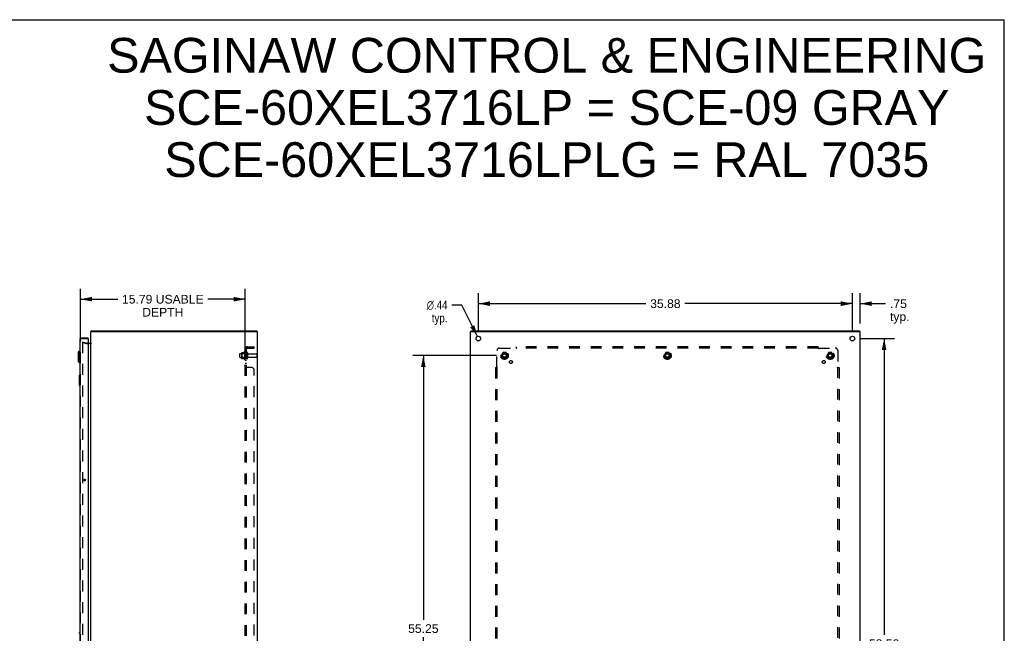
# Model space of a CAD drawing. Header units: inches. Extents: x 0 to 189, y 0 to 122.
# Tile 9 of 9: x 94 to 189, y 63 to 122. Entities that reach past the tile are written whole.
import ezdxf

# ---------------------------------------------------------------- set-up
doc = ezdxf.new("R2010")
doc.units = ezdxf.units.IN
doc.header["$LTSCALE"] = 10.388889
doc.header["$MEASUREMENT"] = 0
doc.linetypes.add('HIDDEN', pattern=[0.2, 0.1, -0.1])
doc.layers.get('0').update_dxf_attribs({"linetype": 'CONTINUOUS'})
for name, color, linetype in [('DEFAULT_2', 8, 'HIDDEN'), ('DIMENSIONS', 7, 'CONTINUOUS'), ('DOOR_ASSEMBLY', 7, 'CONTINUOUS'), ('SUBPANEL', 7, 'CONTINUOUS')]:
    doc.layers.add(name, color=color, linetype=linetype)
doc.styles.get("Standard").update_dxf_attribs({"font": 'arial.ttf'})
doc.styles.add('TEXTSTYLE_1', font='gdt', dxfattribs={"width": 0.8})
doc.dimstyles.new('DIMSTYLE_1', dxfattribs={"dimtxt": 0.833333, "dimasz": 1.111111, "dimexe": 0.09, "dimexo": 0.07, "dimgap": 0.0375, "dimtad": 0, "dimtih": 1, "dimtoh": 1, "dimzin": 4, "dimdsep": 46, "dimtxsty": 'Standard', "dimblk": '_FILLED', "dimblk1": '_FILLED', "dimblk2": '_FILLED', "dimcen": 0.09, "dimadec": 3, "dimazin": 1, "dimtfac": 1, "dimtdec": 3, "dimtofl": 0, "dimtmove": 0, "dimatfit": 3, "dimldrblk": '_FILLED', "dimfxl": 0, "dimtolj": 1, "dimtzin": 4, "dimarcsym": 0})
doc.dimstyles.new('DIMSTYLE_2', dxfattribs={"dimtxt": 0.833333, "dimasz": 1.111111, "dimexe": 0.09, "dimexo": 0.07, "dimgap": 0.09, "dimtad": 0, "dimtih": 1, "dimtoh": 1, "dimzin": 4, "dimdsep": 46, "dimtxsty": 'Standard', "dimblk": '_FILLED', "dimblk1": '_FILLED', "dimblk2": '_FILLED', "dimcen": 0.09, "dimadec": 3, "dimazin": 1, "dimtfac": 1, "dimtdec": 3, "dimtofl": 0, "dimtmove": 0, "dimatfit": 1, "dimldrblk": '_FILLED', "dimfxl": 0, "dimtolj": 1, "dimtzin": 4, "dimarcsym": 0})

# ---------------------------------------------------------------- blocks, each defined once
blk = doc.blocks.new('_FILLED')
at = {"color": 0, "linetype": 'ByBlock'}
blk.add_solid([(0, 0), (-1, 0.2), (-1, -0.2)], dxfattribs=at)
blk = doc.blocks.new('*D2')
at = {"layer": 'DIMENSIONS', "color": 2, "linetype": 'Continuous'}
for p, q in [((138.442, 92.426), (138.442, 95.996)), ((174.317, 92.426), (174.317, 95.996)), ((138.442, 94.996), (154.507, 94.996)), ((174.317, 94.996), (158.252, 94.996))]:
    blk.add_line(p, q, dxfattribs=at)
at = {"layer": 'DIMENSIONS', "color": 2, "linetype": 'Continuous', "xscale": 1.1111111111, "yscale": 1.1111111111, "zscale": 1.1111111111, "rotation": 180}
blk.add_blockref('_FILLED', (138.442, 94.996), dxfattribs=at)
at = {"layer": 'DIMENSIONS', "color": 2, "linetype": 'Continuous', "xscale": 1.1111111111, "yscale": 1.1111111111, "zscale": 1.1111111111}
blk.add_blockref('_FILLED', (174.317, 94.996), dxfattribs=at)
at = {"layer": 'DIMENSIONS', "color": 2, "linetype": 'Continuous', "insert": (156.38, 95.413), "char_height": 0.8333, "width": 2.91202, "attachment_point": 2, "line_spacing_factor": 0.9}
blk.add_mtext('35.88', dxfattribs=at)
blk = doc.blocks.new('*D3')
at = {"layer": 'DIMENSIONS', "color": 2, "linetype": 'Continuous'}
for p, q in [((175.095, 91.649), (178.362, 91.649)), ((177.362, 91.649), (177.362, 63.232)), ((177.362, 33.149), (177.362, 61.565)), ((175.095, 33.149), (178.362, 33.149))]:
    blk.add_line(p, q, dxfattribs=at)
at = {"layer": 'DIMENSIONS', "color": 2, "linetype": 'Continuous', "xscale": 1.1111111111, "yscale": 1.1111111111, "zscale": 1.1111111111}
for p, rotation in [((177.362, 91.649), 90), ((177.362, 33.149), 270)]:
    blk.add_blockref('_FILLED', p, dxfattribs=dict(at, rotation=rotation))
at = {"layer": 'DIMENSIONS', "color": 2, "linetype": 'Continuous', "insert": (177.362, 62.815), "char_height": 0.8333, "width": 2.91202, "attachment_point": 2, "line_spacing_factor": 0.9}
blk.add_mtext('58.50', dxfattribs=at)
blk = doc.blocks.new('*D8')
at = {"layer": 'DIMENSIONS', "color": 2, "linetype": 'Continuous'}
for p, q in [((100.276, 91.353), (100.276, 96.423)), ((116.069, 90.643), (116.069, 96.423)), ((100.276, 95.423), (103.846, 95.423)), ((116.069, 95.423), (112.499, 95.423))]:
    blk.add_line(p, q, dxfattribs=at)
at = {"layer": 'DIMENSIONS', "color": 2, "linetype": 'Continuous', "xscale": 1.1111111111, "yscale": 1.1111111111, "zscale": 1.1111111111, "rotation": 180}
blk.add_blockref('_FILLED', (100.276, 95.423), dxfattribs=at)
at = {"layer": 'DIMENSIONS', "color": 2, "linetype": 'Continuous', "xscale": 1.1111111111, "yscale": 1.1111111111, "zscale": 1.1111111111}
blk.add_blockref('_FILLED', (116.069, 95.423), dxfattribs=at)
at = {"layer": 'DIMENSIONS', "color": 2, "linetype": 'Continuous', "insert": (108.172, 95.84), "char_height": 0.83333, "width": 7.81908, "attachment_point": 2, "line_spacing_factor": 0.9}
blk.add_mtext('15.79 USABLE\\PDEPTH', dxfattribs=at)
blk = doc.blocks.new('*D11')
at = {"layer": 'DIMENSIONS', "color": 2, "linetype": 'Continuous'}
for p, q in [((174.317, 92.426), (174.317, 95.996)), ((175.067, 93.101), (175.067, 95.996)), ((174.317, 94.996), (172.095, 94.996)), ((175.067, 94.996), (177.507, 94.996))]:
    blk.add_line(p, q, dxfattribs=at)
at = {"layer": 'DIMENSIONS', "color": 2, "linetype": 'Continuous', "xscale": 1.1111111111, "yscale": 1.1111111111, "zscale": 1.1111111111}
blk.add_blockref('_FILLED', (174.317, 94.996), dxfattribs=at)
at = {"layer": 'DIMENSIONS', "color": 2, "linetype": 'Continuous', "xscale": 1.1111111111, "yscale": 1.1111111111, "zscale": 1.1111111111, "rotation": 180}
blk.add_blockref('_FILLED', (175.067, 94.996), dxfattribs=at)
at = {"layer": 'DIMENSIONS', "color": 2, "linetype": 'Continuous', "insert": (177.924, 95.413), "char_height": 0.8333, "width": 1.87423, "attachment_point": 1, "line_spacing_factor": 0.9}
blk.add_mtext('.75\\Ptyp.', dxfattribs=at)
blk = doc.blocks.new('*D12')
at = {"layer": 'DIMENSIONS', "color": 2, "linetype": 'Continuous'}
for p, q in [((136.865, 94.865), (135.893, 94.865)), ((138.346, 91.845), (136.865, 94.865))]:
    blk.add_line(p, q, dxfattribs=at)
at = {"layer": 'DIMENSIONS', "color": 2, "linetype": 'Continuous', "xscale": 1.1111111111, "yscale": 1.1111111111, "zscale": 1.1111111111, "rotation": 296.1216866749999}
blk.add_blockref('_FILLED', (138.346, 91.845), dxfattribs=at)
at = {"layer": 'DIMENSIONS', "color": 2, "linetype": 'Continuous', "insert": (135.476, 95.282), "char_height": 0.83333, "width": 2.72821, "attachment_point": 3, "line_spacing_factor": 0.9, "style": 'TEXTSTYLE_1'}
blk.add_mtext('{\\fgdt;n}\\fArial;.44\\Ptyp.', dxfattribs=at)
blk = doc.blocks.new('*D13')
at = {"layer": 'DIMENSIONS', "color": 2, "linetype": 'Continuous'}
for p, q in [((140.164, 90.024), (132.162, 90.024)), ((133.162, 90.024), (133.162, 64.676)), ((133.162, 34.774), (133.162, 63.009)), ((140.164, 34.774), (132.162, 34.774))]:
    blk.add_line(p, q, dxfattribs=at)
at = {"layer": 'DIMENSIONS', "color": 2, "linetype": 'Continuous', "xscale": 1.1111111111, "yscale": 1.1111111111, "zscale": 1.1111111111}
for p, rotation in [((133.162, 90.024), 90), ((133.162, 34.774), 270)]:
    blk.add_blockref('_FILLED', p, dxfattribs=dict(at, rotation=rotation))
at = {"layer": 'DIMENSIONS', "color": 2, "linetype": 'Continuous', "insert": (133.162, 64.259), "char_height": 0.8333, "width": 2.91202, "attachment_point": 2, "line_spacing_factor": 0.9}
blk.add_mtext('55.25', dxfattribs=at)

msp = doc.modelspace()

# ---------------------------------------------------------------- linework, layer by layer
at = {"color": 7, "linetype": 'Continuous'}
for p, q in [((0, 122.222), (188.889, 122.222)), ((188.889, 0), (188.889, 122.222)), ((101.332, 92.324), (101.332, 92.399)), ((117.206, 92.324), (117.206, 92.399)), ((137.755, 92.324), (137.755, 92.399)), ((175.004, 92.324), (175.004, 92.399))]:
    msp.add_line(p, q, dxfattribs=at)
at = {"color": 3, "linetype": 'Continuous'}
for p, q in [((101.269, 32.474), (101.269, 92.324)), ((101.269, 92.324), (117.269, 92.324)), ((101.332, 92.399), (117.206, 92.399)), ((117.269, 32.474), (117.269, 92.324)), ((137.692, 32.474), (137.692, 92.324)), ((137.692, 92.324), (175.067, 92.324)), ((137.755, 92.399), (175.004, 92.399)), ((175.067, 32.474), (175.067, 92.324)), ((101.026, 91.224), (101.227, 91.224))]:
    msp.add_line(p, q, dxfattribs=at)
for points in [[(101.307, 92.368), (101.308, 92.369), (101.31, 92.371), (101.311, 92.373), (101.313, 92.375), (101.314, 92.377), (101.315, 92.38), (101.318, 92.384)], [(101.318, 92.384), (101.319, 92.387), (101.32, 92.389), (101.321, 92.391), (101.322, 92.392), (101.324, 92.394), (101.325, 92.395), (101.326, 92.396), (101.328, 92.397), (101.329, 92.398), (101.33, 92.398), (101.331, 92.399), (101.332, 92.399)]]:
    msp.add_lwpolyline(points, dxfattribs=at)
for centre in [(138.442, 91.649), (174.317, 91.649)]:
    msp.add_circle(centre, 0.219, dxfattribs=at)
for centre, radius, start, end in [((101.386, 92.282), 0.117, 132.55692, 158.95735), ((101.227, 91.266), 0.042, 270, 340.13812)]:
    msp.add_arc(centre, radius, start, end, dxfattribs=at)
at = {"color": 7, "linetype": 'Continuous'}
msp.add_arc((101.227, 91.266), 0.042, 340.13812, 360, dxfattribs=at)
at = {"layer": 'DEFAULT_2', "color": 8, "linetype": 'HIDDEN'}
for p, q in [((100.476, 91.328), (100.456, 91.255)), ((100.456, 91.303), (100.456, 91.301)), ((100.456, 91.301), (100.456, 33.496)), ((100.842, 91.152), (100.456, 91.255)), ((100.476, 91.321), (100.474, 91.321)), ((100.476, 91.328), (100.862, 91.224)), ((101.026, 91.224), (100.868, 91.224)), ((101.227, 91.149), (100.868, 91.149)), ((115.569, 89.866), (115.569, 90.181)), ((115.599, 90.211), (116.194, 90.211)), ((115.599, 89.836), (116.194, 89.836)), ((115.733, 90.279), (115.733, 89.768)), ((115.753, 90.207), (115.733, 90.227)), ((115.753, 89.84), (115.733, 89.82)), ((115.744, 90.301), (115.971, 90.301)), ((115.744, 89.746), (115.971, 89.746)), ((115.753, 90.207), (115.753, 89.84)), ((116.049, 90.207), (115.753, 90.207)), ((116.049, 89.84), (115.753, 89.84)), ((115.999, 90.379), (115.999, 89.668)), ((116.049, 90.207), (116.069, 90.227)), ((116.049, 90.207), (116.049, 89.84)), ((116.049, 89.84), (116.069, 89.82)), ((116.069, 90.358), (116.069, 89.689)), ((116.194, 90.281), (116.194, 89.766)), ((116.304, 90.281), (116.304, 89.766)), ((116.366, 90.189), (117.164, 90.189)), ((116.366, 89.859), (117.164, 89.859)), ((117.194, 90.159), (117.194, 89.889)), ((140.779, 90.296), (140.625, 90.029)), ((140.625, 90.019), (140.779, 89.751)), ((141.097, 90.301), (140.788, 90.301)), ((141.097, 89.746), (140.788, 89.746)), ((141.26, 90.029), (141.105, 90.296)), ((141.105, 89.751), (141.26, 90.019)), ((156.404, 90.296), (156.25, 90.029)), ((156.25, 90.019), (156.404, 89.751)), ((156.722, 90.301), (156.413, 90.301)), ((156.722, 89.746), (156.413, 89.746)), ((156.885, 90.029), (156.73, 90.296)), ((156.73, 89.751), (156.885, 90.019)), ((172.029, 90.296), (171.875, 90.029)), ((171.875, 90.019), (172.029, 89.751)), ((172.347, 90.301), (172.038, 90.301)), ((172.347, 89.746), (172.038, 89.746)), ((172.51, 90.029), (172.355, 90.296)), ((172.355, 89.751), (172.51, 90.019))]:
    msp.add_line(p, q, dxfattribs=at)
for points in [[(100.474, 91.321), (100.472, 91.32), (100.47, 91.32), (100.468, 91.319), (100.466, 91.318), (100.464, 91.317), (100.462, 91.315), (100.461, 91.313), (100.459, 91.312), (100.458, 91.31), (100.457, 91.308), (100.457, 91.305), (100.456, 91.303)], [(100.48, 91.32), (100.478, 91.321), (100.476, 91.321), (100.476, 91.321)]]:
    msp.add_lwpolyline(points, dxfattribs=at)
for centre, radius in [((140.942, 90.024), 0.372), ((140.942, 90.024), 0.356), ((140.942, 90.024), 0.312), ((140.942, 90.024), 0.204), ((140.942, 90.024), 0.188), ((140.942, 90.024), 0.183), ((140.942, 90.024), 0.165), ((156.567, 90.024), 0.372), ((156.567, 90.024), 0.356), ((156.567, 90.024), 0.312), ((156.567, 90.024), 0.204), ((156.567, 90.024), 0.188), ((156.567, 90.024), 0.183), ((156.567, 90.024), 0.165), ((172.192, 90.024), 0.372), ((172.192, 90.024), 0.356), ((172.192, 90.024), 0.312), ((172.192, 90.024), 0.204), ((172.192, 90.024), 0.188), ((172.192, 90.024), 0.183), ((172.192, 90.024), 0.165)]:
    msp.add_circle(centre, radius, dxfattribs=at)
for centre, radius, start, end in [((100.868, 91.249), 0.1, 255, 270), ((100.868, 91.249), 0.025, 255, 270), ((101.227, 91.266), 0.117, 270, 326.90018), ((115.599, 90.181), 0.03, 90, 180), ((115.599, 89.866), 0.03, 180, 270), ((115.874, 90.279), 0.141, 174.79195, 180), ((115.874, 89.768), 0.141, 180, 185.20805), ((115.744, 90.291), 0.01, 90, 174.80617), ((115.744, 89.756), 0.01, 185.19383, 270), ((115.952, 90.311), 0.01, 270, 336.03207), ((115.952, 89.736), 0.01, 23.96793, 90), ((116.599, 90.024), 0.698, 149.33687, 156.03207), ((116.599, 90.024), 0.698, 203.96793, 210.66313), ((116.031, 90.358), 0.0384, 0, 145.55034), ((116.249, 90.281), 0.055, 0, 180), ((116.249, 89.766), 0.055, 180, 360), ((116.366, 90.251), 0.0625, 180, 270), ((116.366, 89.796), 0.0625, 90, 180), ((117.164, 90.159), 0.03, 0, 90), ((117.164, 89.889), 0.03, 270, 360), ((140.633, 90.024), 0.01, 150.01268, 209.98829), ((140.788, 90.291), 0.01, 90.01235, 149.98915), ((140.788, 89.756), 0.01, 210.01204, 269.98872), ((141.097, 90.291), 0.01, 30.01204, 89.98872), ((141.097, 89.756), 0.01, 270.01235, 329.98915), ((141.251, 90.024), 0.01, 330.01268, 29.98829), ((156.258, 90.024), 0.01, 150.01268, 209.98829), ((156.413, 90.291), 0.01, 90.01235, 149.98915), ((156.413, 89.756), 0.01, 210.01204, 269.98872), ((156.722, 90.291), 0.01, 30.01204, 89.98872), ((156.722, 89.756), 0.01, 270.01235, 329.98915), ((156.876, 90.024), 0.01, 330.01268, 29.98829), ((171.883, 90.024), 0.01, 150.01268, 209.98829), ((172.038, 90.291), 0.01, 90.01235, 149.98915), ((172.038, 89.756), 0.01, 210.01204, 269.98872), ((172.347, 90.291), 0.01, 30.01204, 89.98872), ((172.347, 89.756), 0.01, 270.01235, 329.98915), ((172.501, 90.024), 0.01, 330.01268, 29.98829), ((116.031, 89.689), 0.0384, 214.44966, 360)]:
    msp.add_arc(centre, radius, start, end, dxfattribs=at)
at = {"layer": 'DOOR_ASSEMBLY', "color": 3, "linetype": 'Continuous'}
for p, q in [((100.318, 91.724), (101.026, 91.724)), ((101.026, 91.634), (101.026, 33.164)), ((100.201, 91.607), (100.201, 33.191))]:
    msp.add_line(p, q, dxfattribs=at)
at = {"layer": 'DOOR_ASSEMBLY', "color": 8, "linetype": 'HIDDEN'}
for p, q in [((100.318, 91.649), (101.011, 91.649)), ((100.276, 33.191), (100.276, 91.607))]:
    msp.add_line(p, q, dxfattribs=at)
at = {"layer": 'DOOR_ASSEMBLY', "color": 7, "linetype": 'Continuous'}
for p, q in [((101.026, 91.649), (101.011, 91.649)), ((101.026, 91.649), (101.026, 91.724)), ((100.043, 90.328), (100.162, 90.446)), ((100.043, 90.328), (100.043, 89.462)), ((100.162, 90.446), (100.162, 89.344)), ((100.162, 90.446), (100.201, 90.446)), ((100.043, 89.462), (100.162, 89.344)), ((100.162, 89.344), (100.201, 89.344)), ((100.141, 88.134), (100.141, 87.164)), ((100.156, 88.149), (100.201, 88.149)), ((100.188, 88.049), (100.188, 87.249)), ((100.156, 87.149), (100.201, 87.149)), ((100.201, 63.403), (100.139, 63.403))]:
    msp.add_line(p, q, dxfattribs=at)
for points in [[(100.186, 88.085), (100.186, 88.079), (100.187, 88.073), (100.187, 88.067), (100.187, 88.061), (100.188, 88.055), (100.188, 88.049)], [(100.188, 87.249), (100.188, 87.242), (100.187, 87.236), (100.187, 87.23), (100.187, 87.224), (100.186, 87.218), (100.186, 87.212)]]:
    msp.add_lwpolyline(points, dxfattribs=at)
at = {"layer": 'DOOR_ASSEMBLY', "color": 3, "linetype": 'Continuous'}
msp.add_circle((100.654, 78.091), 0.094, dxfattribs=at)
for centre, radius, start, end in [((100.318, 91.607), 0.117, 90, 180), ((101.011, 91.634), 0.015, 0, 90)]:
    msp.add_arc(centre, radius, start, end, dxfattribs=at)
at = {"layer": 'DOOR_ASSEMBLY', "color": 8, "linetype": 'HIDDEN'}
msp.add_arc((100.318, 91.607), 0.042, 90, 180, dxfattribs=at)
at = {"layer": 'DOOR_ASSEMBLY', "color": 7, "linetype": 'Continuous'}
for centre, radius, start, end in [((100.156, 88.134), 0.015, 90, 180), ((100.186, 88.134), 0.015, 0, 90), ((100.156, 87.164), 0.015, 180, 270), ((100.186, 87.164), 0.015, 270, 360), ((100.139, 63.363), 0.0394, 90, 135)]:
    msp.add_arc(centre, radius, start, end, dxfattribs=at)
at = {"layer": 'SUBPANEL', "color": 8, "linetype": 'HIDDEN'}
for p, q in [((116.069, 34.055), (116.069, 90.742)), ((116.194, 90.742), (116.069, 90.742)), ((116.123, 90.781), (116.219, 90.701)), ((116.148, 90.74), (116.149, 90.739)), ((116.149, 90.739), (116.151, 90.739)), ((116.151, 90.739), (116.152, 90.739)), ((116.152, 90.739), (116.153, 90.738)), ((116.153, 90.738), (116.155, 90.738)), ((116.155, 90.738), (116.156, 90.737)), ((116.156, 90.737), (116.158, 90.737)), ((116.158, 90.737), (116.16, 90.736)), ((116.16, 90.736), (116.161, 90.736)), ((116.161, 90.736), (116.163, 90.735)), ((116.194, 34.055), (116.194, 90.742)), ((116.194, 90.722), (116.194, 90.723)), ((116.306, 90.867), (116.944, 90.867)), ((116.306, 90.742), (116.944, 90.742)), ((116.944, 90.742), (116.944, 90.867)), ((140.473, 90.742), (142.063, 90.742)), ((142.081, 90.761), (142.075, 90.755)), ((142.098, 90.701), (142.098, 90.867)), ((171.036, 90.867), (142.098, 90.867)), ((171.036, 90.742), (142.098, 90.742)), ((171.036, 90.701), (171.036, 90.867)), ((171.071, 90.742), (172.661, 90.742)), ((116.194, 90.274), (116.069, 90.274)), ((116.194, 89.774), (116.069, 89.774)), ((140.223, 88.903), (140.223, 90.492)), ((172.911, 90.492), (172.911, 88.903)), ((116.194, 89.545), (116.069, 89.545)), ((116.194, 89.264), (116.069, 89.264)), ((116.069, 88.901), (116.069, 88.903)), ((116.194, 88.903), (116.069, 88.903)), ((116.07, 88.898), (116.069, 88.9)), ((116.074, 88.893), (116.072, 88.895)), ((116.102, 88.878), (116.095, 88.881)), ((116.123, 88.867), (116.121, 88.869)), ((116.694, 88.867), (116.123, 88.867)), ((116.22, 88.874), (116.219, 88.876)), ((140.098, 88.867), (140.098, 35.93)), ((140.098, 88.867), (140.264, 88.867)), ((140.223, 88.867), (140.223, 35.93)), ((172.87, 88.867), (173.036, 88.867)), ((172.911, 35.93), (172.911, 88.867)), ((172.93, 88.884), (172.923, 88.891)), ((173.036, 88.867), (173.036, 35.93)), ((116.944, 36.18), (116.944, 88.617))]:
    msp.add_line(p, q, dxfattribs=at)
for points in [[(116.092, 90.763), (116.088, 90.761), (116.085, 90.759), (116.082, 90.758), (116.079, 90.756), (116.077, 90.755), (116.074, 90.753), (116.072, 90.751), (116.071, 90.749), (116.07, 90.747), (116.069, 90.745), (116.069, 90.744), (116.069, 90.742)], [(116.123, 90.781), (116.121, 90.779), (116.119, 90.777), (116.116, 90.775), (116.113, 90.773), (116.11, 90.771), (116.106, 90.769), (116.102, 90.767), (116.099, 90.766), (116.092, 90.763)], [(116.137, 90.742), (116.137, 90.742), (116.136, 90.742), (116.136, 90.742), (116.135, 90.742), (116.135, 90.742), (116.135, 90.742), (116.134, 90.742), (116.134, 90.742)], [(116.134, 90.742), (116.134, 90.742), (116.134, 90.742), (116.134, 90.742), (116.135, 90.742), (116.135, 90.742), (116.135, 90.742), (116.136, 90.742), (116.136, 90.742), (116.137, 90.742), (116.137, 90.742), (116.138, 90.742), (116.138, 90.742), (116.139, 90.742), (116.139, 90.742), (116.14, 90.742), (116.141, 90.741), (116.141, 90.741), (116.142, 90.741), (116.142, 90.741), (116.143, 90.741), (116.144, 90.741), (116.144, 90.741), (116.145, 90.74), (116.146, 90.74), (116.146, 90.74), (116.147, 90.74), (116.148, 90.74)], [(116.163, 90.735), (116.164, 90.735), (116.165, 90.735), (116.166, 90.734), (116.167, 90.734), (116.168, 90.734), (116.169, 90.733), (116.17, 90.733), (116.171, 90.733), (116.172, 90.732), (116.173, 90.732), (116.174, 90.731), (116.175, 90.731), (116.175, 90.731), (116.176, 90.73), (116.177, 90.73), (116.178, 90.729), (116.179, 90.729), (116.18, 90.729), (116.181, 90.728), (116.182, 90.728), (116.183, 90.728), (116.183, 90.727), (116.184, 90.727), (116.185, 90.726), (116.186, 90.726), (116.187, 90.726), (116.187, 90.725), (116.188, 90.725), (116.189, 90.725), (116.189, 90.724), (116.19, 90.724), (116.191, 90.723), (116.192, 90.723), (116.192, 90.723), (116.193, 90.722), (116.193, 90.722), (116.194, 90.722), (116.195, 90.721), (116.195, 90.721), (116.196, 90.721), (116.196, 90.72), (116.197, 90.72), (116.197, 90.72), (116.198, 90.72), (116.198, 90.719), (116.198, 90.719)], [(116.208, 90.719), (116.207, 90.721), (116.205, 90.723), (116.203, 90.725), (116.201, 90.728), (116.199, 90.73), (116.197, 90.732), (116.196, 90.735), (116.195, 90.737), (116.194, 90.739), (116.194, 90.741), (116.194, 90.742)], [(116.198, 90.719), (116.198, 90.719), (116.198, 90.719), (116.198, 90.719), (116.198, 90.719), (116.198, 90.72), (116.197, 90.72), (116.197, 90.72), (116.197, 90.72), (116.196, 90.721), (116.196, 90.721), (116.195, 90.721), (116.195, 90.722), (116.194, 90.722)], [(116.219, 90.701), (116.22, 90.702), (116.22, 90.703), (116.22, 90.704), (116.22, 90.705), (116.219, 90.706), (116.219, 90.707), (116.218, 90.708), (116.217, 90.71), (116.215, 90.711), (116.214, 90.713), (116.212, 90.715), (116.208, 90.719)], [(142.075, 90.755), (142.073, 90.753), (142.071, 90.751), (142.069, 90.749), (142.067, 90.747), (142.066, 90.745), (142.064, 90.744), (142.063, 90.742)], [(142.076, 90.723), (142.073, 90.728), (142.072, 90.73), (142.07, 90.732), (142.069, 90.735), (142.067, 90.737), (142.066, 90.739), (142.064, 90.741), (142.063, 90.742)], [(142.098, 90.701), (142.097, 90.702), (142.095, 90.703), (142.093, 90.704), (142.092, 90.705), (142.09, 90.706), (142.089, 90.707), (142.087, 90.708), (142.086, 90.71), (142.084, 90.711), (142.083, 90.713), (142.081, 90.715), (142.08, 90.717), (142.079, 90.719), (142.077, 90.721), (142.076, 90.723)], [(142.098, 90.781), (142.097, 90.779), (142.095, 90.777), (142.094, 90.775), (142.092, 90.773), (142.091, 90.771), (142.089, 90.769), (142.087, 90.767), (142.086, 90.766), (142.084, 90.764), (142.083, 90.763), (142.081, 90.761)], [(171.036, 90.781), (171.037, 90.779), (171.039, 90.777), (171.041, 90.775), (171.042, 90.773), (171.044, 90.771), (171.045, 90.769), (171.047, 90.767), (171.048, 90.766), (171.05, 90.764), (171.051, 90.763), (171.053, 90.761)], [(171.036, 90.701), (171.038, 90.702), (171.039, 90.703), (171.041, 90.704), (171.043, 90.705), (171.044, 90.706), (171.046, 90.707), (171.047, 90.708), (171.049, 90.71), (171.05, 90.711), (171.052, 90.713), (171.053, 90.715), (171.054, 90.717), (171.056, 90.719), (171.057, 90.721), (171.058, 90.723), (171.061, 90.728)], [(171.053, 90.761), (171.059, 90.755), (171.061, 90.753), (171.063, 90.751), (171.065, 90.749), (171.067, 90.747), (171.068, 90.745), (171.07, 90.744), (171.071, 90.742)], [(171.061, 90.728), (171.062, 90.73), (171.064, 90.732), (171.065, 90.735), (171.067, 90.737), (171.068, 90.739), (171.07, 90.741), (171.071, 90.742)], [(116.082, 88.887), (116.079, 88.889), (116.077, 88.891), (116.074, 88.893), (116.072, 88.895), (116.071, 88.896), (116.07, 88.898), (116.069, 88.9), (116.069, 88.901), (116.069, 88.903)], [(116.088, 88.884), (116.085, 88.886), (116.082, 88.887), (116.079, 88.889)], [(116.095, 88.881), (116.092, 88.883), (116.088, 88.884)], [(116.119, 88.87), (116.116, 88.872), (116.113, 88.874), (116.11, 88.875), (116.106, 88.877), (116.102, 88.878)], [(116.123, 88.867), (116.121, 88.869), (116.119, 88.87), (116.116, 88.872), (116.113, 88.874)], [(116.205, 88.89), (116.203, 88.891), (116.201, 88.893), (116.199, 88.894), (116.197, 88.895), (116.196, 88.897), (116.195, 88.898), (116.194, 88.9), (116.194, 88.901), (116.194, 88.903)], [(116.201, 88.893), (116.199, 88.894), (116.197, 88.895), (116.196, 88.897), (116.195, 88.898), (116.194, 88.9), (116.194, 88.901), (116.194, 88.903)], [(116.219, 88.877), (116.218, 88.879), (116.217, 88.88), (116.215, 88.882), (116.214, 88.883), (116.212, 88.884), (116.21, 88.886), (116.208, 88.887), (116.205, 88.89)], [(116.219, 88.867), (116.22, 88.869), (116.22, 88.871), (116.22, 88.872), (116.22, 88.874), (116.219, 88.876), (116.219, 88.877), (116.218, 88.879), (116.217, 88.88), (116.215, 88.882), (116.214, 88.883), (116.212, 88.884), (116.21, 88.886)], [(116.22, 88.869), (116.22, 88.871), (116.22, 88.872)], [(140.185, 88.867), (140.187, 88.869), (140.189, 88.87), (140.191, 88.872), (140.193, 88.874), (140.195, 88.875), (140.197, 88.877), (140.198, 88.878), (140.2, 88.88), (140.202, 88.881), (140.203, 88.883), (140.205, 88.884)], [(140.205, 88.884), (140.211, 88.891), (140.213, 88.893), (140.215, 88.895), (140.217, 88.896), (140.219, 88.898), (140.22, 88.9), (140.222, 88.901), (140.223, 88.903)], [(140.264, 88.867), (140.264, 88.869), (140.263, 88.871), (140.262, 88.872), (140.261, 88.874), (140.26, 88.876), (140.259, 88.877), (140.257, 88.879), (140.256, 88.88), (140.254, 88.882), (140.253, 88.883), (140.251, 88.884), (140.249, 88.886), (140.247, 88.887), (140.245, 88.888), (140.243, 88.89), (140.24, 88.891), (140.238, 88.893), (140.236, 88.894), (140.233, 88.895), (140.231, 88.897), (140.229, 88.898), (140.227, 88.9), (140.225, 88.901), (140.223, 88.903)], [(172.87, 88.867), (172.871, 88.869), (172.871, 88.871), (172.872, 88.872), (172.873, 88.874), (172.874, 88.876), (172.875, 88.877), (172.877, 88.879), (172.878, 88.88), (172.88, 88.882), (172.882, 88.883), (172.883, 88.884), (172.885, 88.886), (172.887, 88.887), (172.889, 88.888), (172.892, 88.89)], [(172.892, 88.89), (172.896, 88.893), (172.899, 88.894), (172.901, 88.895), (172.903, 88.897), (172.905, 88.898), (172.907, 88.9), (172.909, 88.901), (172.911, 88.903)], [(172.923, 88.891), (172.921, 88.893), (172.919, 88.895), (172.917, 88.896), (172.916, 88.898), (172.914, 88.9), (172.912, 88.901), (172.911, 88.903)], [(172.949, 88.867), (172.947, 88.869), (172.945, 88.87), (172.943, 88.872), (172.941, 88.874), (172.939, 88.875), (172.938, 88.877), (172.936, 88.878), (172.934, 88.88), (172.933, 88.881), (172.931, 88.883), (172.93, 88.884)]]:
    msp.add_lwpolyline(points, dxfattribs=at)
for centre, radius in [((140.942, 90.024), 0.25), ((156.567, 90.024), 0.25), ((172.192, 90.024), 0.25), ((141.561, 89.405), 0.141), ((171.573, 89.405), 0.141)]:
    msp.add_circle(centre, radius, dxfattribs=at)
for centre, radius, start, end in [((116.306, 90.63), 0.237, 90, 180), ((116.306, 90.63), 0.112, 90, 180), ((140.473, 90.492), 0.25, 90, 180), ((172.661, 90.492), 0.25, 0, 90), ((116.694, 88.617), 0.25, 0, 90)]:
    msp.add_arc(centre, radius, start, end, dxfattribs=at)

# ---------------------------------------------------------------- texts
at = {"layer": 'DIMENSIONS', "color": 2, "linetype": 'Continuous', "insert": (145.001, 120.476), "char_height": 3.33333, "width": 84.18835, "attachment_point": 2, "line_spacing_factor": 0.9}
msp.add_mtext('SAGINAW CONTROL & ENGINEERING\\PSCE-60XEL3716LP = SCE-09 GRAY\\PSCE-60XEL3716LPLG = RAL 7035', dxfattribs=at)

# ---------------------------------------------------------------- dimensions: what is measured, and where the dimension line sits
at = {"layer": 'DIMENSIONS', "color": 2, "linetype": 'Continuous'}
for base, p1, p2, text, picture, middle in [((100.276, 95.423), (116.069, 90.573), (100.276, 91.283), '<> USABLE\\PDEPTH', '*D8', (108.172, 94.798)), ((174.317, 94.996), (175.067, 93.031), (174.317, 92.356), '<>\\Ptyp.', '*D11', (178.861, 94.371))]:
    dim = msp.add_linear_dim(base=base, p1=p1, p2=p2, angle=180, text=text, dimstyle='DIMSTYLE_1', dxfattribs=at)
    dim.commit()
    dim.dimension.update_dxf_attribs({"geometry": picture, "text_midpoint": middle, "dimtype": 160})
dim = msp.add_linear_dim(base=(174.317110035, 94.996256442), p1=(138.442110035, 92.356345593), p2=(174.317110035, 92.356345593), dimstyle='DIMSTYLE_1', dxfattribs=at)
dim.commit()
dim.dimension.update_dxf_attribs({"geometry": '*D2', "text_midpoint": (156.376290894, 94.991614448), "dimtype": 160})
dim = msp.add_diameter_dim_2p(p1=(138.346, 91.845), p2=(138.538, 91.452), text='%%c<>\\Ptyp.', dimstyle='DIMSTYLE_2', override={"dimpost": '<>'}, dxfattribs=at)
dim.commit()
dim.dimension.update_dxf_attribs({"geometry": '*D12', "text_midpoint": (134.112, 94.24), "dimtype": 163})
for base, p1, p2, angle, picture, middle in [((177.362, 91.649), (175.025, 33.149), (175.025, 91.649), 90, '*D3', (177.359, 62.394)), ((133.162, 34.774), (140.234, 90.024), (140.234, 34.774), 270, '*D13', (133.161, 63.838))]:
    dim = msp.add_linear_dim(base=base, p1=p1, p2=p2, angle=angle, dimstyle='DIMSTYLE_1', dxfattribs=at)
    dim.commit()
    dim.dimension.update_dxf_attribs({"geometry": picture, "text_midpoint": middle, "dimtype": 160})

doc.saveas('drawing.dxf')
